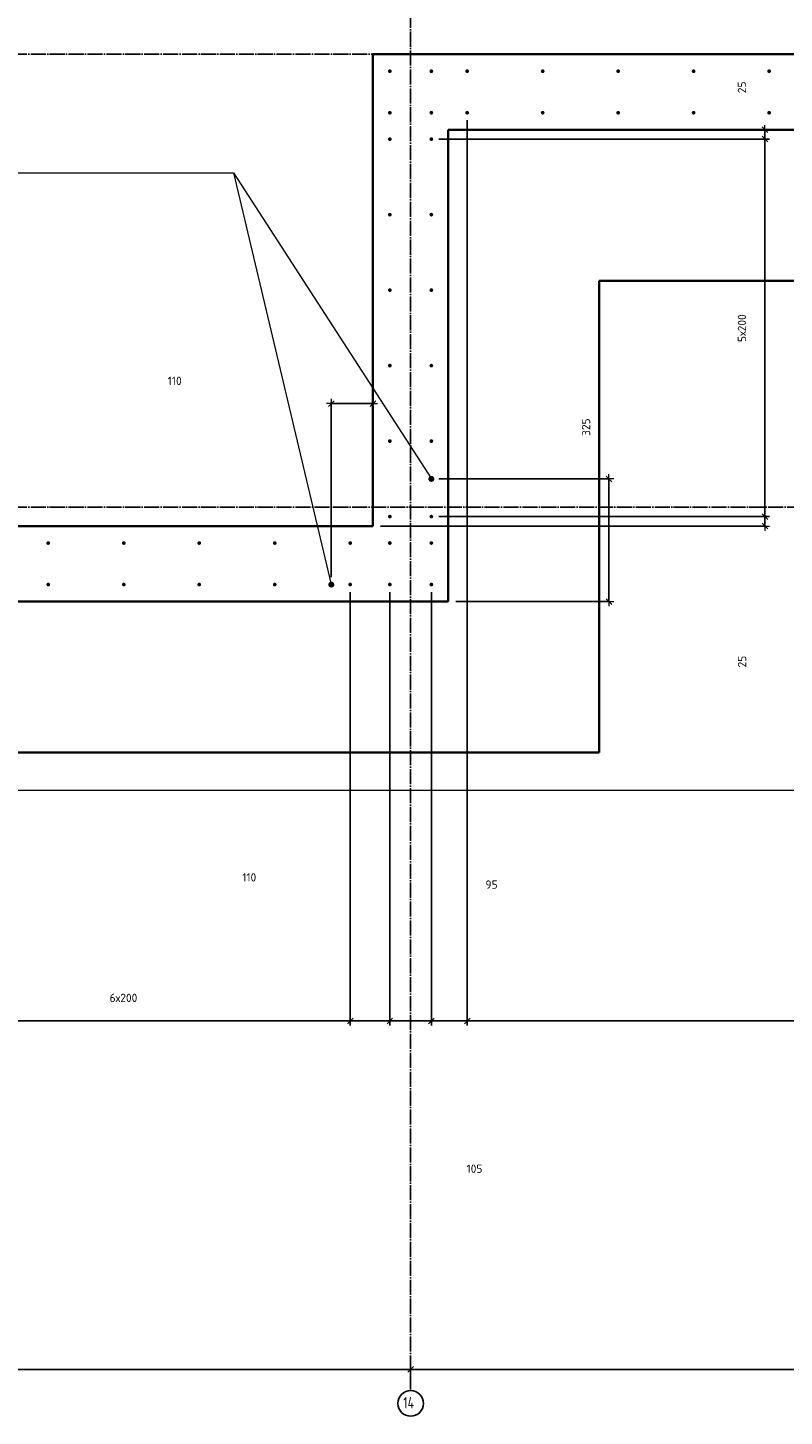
# Model space of a CAD drawing. Header units: millimetres. Extents: x 27309 to 183995, y -852 to 48500.
# Tile 15 of 93: x 142026 to 144030, y 27592 to 31270. Entities that reach past the tile are written whole.
import ezdxf

# ---------------------------------------------------------------- set-up
doc = ezdxf.new("R2010")
doc.units = ezdxf.units.MM
doc.header["$PDMODE"] = 65
doc.linetypes.add('______11', pattern=[50, 40, -5, 0, -5])
doc.linetypes.add('______5', pattern=[110, 80, -10, 10, -10])
for name, color, linetype, lineweight in [('Standard', 7, 'Continuous', 25), ('Арм.стержн. Выпуски', 180, 'Continuous', 35), ('Размерная линия_ общее', 7, 'Continuous', 13)]:
    doc.layers.add(name, color=color, linetype=linetype, lineweight=lineweight)
doc.layers.add('Осевая линия_ общее', color=7, linetype='______5', lineweight=13, true_color=0xa0a0a0)
doc.styles.add('ISOCPEUR', font='ISOCPEUR')
doc.dimstyles.new('DIMSTYLE_3', dxfattribs={"dimtxt": 22, "dimasz": 25, "dimexe": 0, "dimexo": 0, "dimgap": 11, "dimtad": 2, "dimdec": 0, "dimrnd": 5, "dimzin": 12, "dimdsep": 46, "dimtxsty": 'ISOCPEUR', "dimblk1": 'ALL_ML_STRICH', "dimblk2": 'ALL_ML_STRICH', "dimsah": 1, "dimcen": 0, "dimclrd": 7, "dimclre": 256, "dimclrt": 7, "dimadec": 0, "dimazin": 0, "dimtfac": 1, "dimtdec": 0, "dimtix": 1, "dimtmove": 2, "dimatfit": 3, "dimfxl": 0, "dimtzin": 0, "dimlwd": 0, "dimlwe": -3, "dimarcsym": 0})
doc.dimstyles.new('DIMSTYLE_5', dxfattribs={"dimtxt": 22, "dimasz": 25, "dimexe": 0, "dimexo": 0, "dimgap": 11, "dimtad": 2, "dimdec": 0, "dimrnd": 5, "dimzin": 12, "dimdsep": 46, "dimtxsty": 'ISOCPEUR', "dimblk1": 'ALL_ML_STRICH', "dimblk2": 'ALL_ML_STRICH', "dimsah": 1, "dimcen": 0, "dimclrd": 7, "dimclre": 256, "dimclrt": 7, "dimadec": 0, "dimazin": 0, "dimtfac": 1, "dimtdec": 0, "dimtix": 1, "dimtmove": 2, "dimatfit": 3, "dimfxl": 0, "dimtvp": 1.2, "dimtzin": 0, "dimlwd": 0, "dimlwe": -3, "dimarcsym": 0})
doc.dimstyles.new('DIMSTYLE_7', dxfattribs={"dimtxt": 22, "dimasz": 25, "dimexe": 0, "dimexo": 0, "dimgap": 11, "dimtad": 0, "dimdec": 0, "dimrnd": 5, "dimzin": 12, "dimdsep": 46, "dimtxsty": 'ISOCPEUR', "dimblk1": 'ALL_ML_STRICH', "dimblk2": 'ALL_ML_STRICH', "dimsah": 1, "dimcen": 0, "dimclrd": 7, "dimclre": 256, "dimclrt": 7, "dimadec": 0, "dimazin": 0, "dimtfac": 1, "dimtdec": 0, "dimtix": 1, "dimtmove": 2, "dimatfit": 3, "dimfxl": 0, "dimtzin": 0, "dimlwd": 0, "dimlwe": -3, "dimarcsym": 0})

# ---------------------------------------------------------------- blocks, each defined once
blk = doc.blocks.new('ALL_ML_STRICH')
at = {"color": 0, "linetype": 'ByBlock', "lineweight": -2}
for p, q in [((-1, 0), (0.5, 0)), ((-0.3, -0.3), (0.3, 0.3)), ((0, -0.5), (0, 0.5))]:
    blk.add_line(p, q, dxfattribs=at)
blk = doc.blocks.new('*D31')
at = {"layer": 'DEFPOINTS', "color": 7, "linetype": 'Continuous', "lineweight": 13, "transparency": 33554687}
for p in [(139740, 27715.7), (139740, 27662.1), (143040, 27662.1)]:
    blk.add_point(p, dxfattribs=at)
at = {"layer": 'Размерная линия_ общее', "color": 253, "linetype": 'Continuous', "lineweight": -2, "true_color": 0xa0a0a0, "transparency": 33554687}
for p, q in [((139740, 27682.1), (139740, 27715.7)), ((143040, 27682.1), (143040, 27715.7))]:
    blk.add_line(p, q, dxfattribs=at)
at = {"layer": 'Размерная линия_ общее', "color": 7, "linetype": 'Continuous', "lineweight": -2, "transparency": 33554687}
blk.add_line((139740, 27715.7), (143040, 27715.7), dxfattribs=at)
at = {"layer": 'Размерная линия_ общее', "color": 7, "linetype": 'Continuous', "lineweight": 13, "transparency": 33554687, "xscale": 25, "yscale": 25, "zscale": 25, "rotation": 180}
blk.add_blockref('ALL_ML_STRICH', (139740, 27715.7), dxfattribs=at)
at = {"layer": 'Размерная линия_ общее', "color": 7, "linetype": 'Continuous', "lineweight": 13, "transparency": 33554687, "xscale": 25, "yscale": 25, "zscale": 25}
blk.add_blockref('ALL_ML_STRICH', (143040, 27715.7), dxfattribs=at)
at = {"layer": 'Размерная линия_ общее', "color": 7, "linetype": 'Continuous', "lineweight": 13, "transparency": 33554687, "insert": (141391.1, 27776.7), "char_height": 22, "width": 88, "attachment_point": 5, "style": 'ISOCPEUR'}
blk.add_mtext('\\A1;{3300}', dxfattribs=at)
blk = doc.blocks.new('*D32')
at = {"layer": 'DEFPOINTS', "color": 7, "linetype": 'Continuous', "lineweight": 13, "transparency": 33554687}
for p in [(143040, 27715.7), (143040, 27662.1), (146340, 27662.1)]:
    blk.add_point(p, dxfattribs=at)
at = {"layer": 'Размерная линия_ общее', "color": 253, "linetype": 'Continuous', "lineweight": -2, "true_color": 0xa0a0a0, "transparency": 33554687}
for p, q in [((143040, 27682.1), (143040, 27715.7)), ((146340, 27682.1), (146340, 27715.7))]:
    blk.add_line(p, q, dxfattribs=at)
at = {"layer": 'Размерная линия_ общее', "color": 7, "linetype": 'Continuous', "lineweight": -2, "transparency": 33554687}
blk.add_line((143040, 27715.7), (146340, 27715.7), dxfattribs=at)
at = {"layer": 'Размерная линия_ общее', "color": 7, "linetype": 'Continuous', "lineweight": 13, "transparency": 33554687, "xscale": 25, "yscale": 25, "zscale": 25, "rotation": 180}
blk.add_blockref('ALL_ML_STRICH', (143040, 27715.7), dxfattribs=at)
at = {"layer": 'Размерная линия_ общее', "color": 7, "linetype": 'Continuous', "lineweight": 13, "transparency": 33554687, "xscale": 25, "yscale": 25, "zscale": 25}
blk.add_blockref('ALL_ML_STRICH', (146340, 27715.7), dxfattribs=at)
at = {"layer": 'Размерная линия_ общее', "color": 7, "linetype": 'Continuous', "lineweight": 13, "transparency": 33554687, "insert": (144691.1, 27776.7), "char_height": 22, "width": 88, "attachment_point": 5, "style": 'ISOCPEUR'}
blk.add_mtext('\\A1;{3300}', dxfattribs=at)
blk = doc.blocks.new('*D87')
at = {"layer": 'DEFPOINTS', "color": 7, "linetype": 'Continuous', "lineweight": 13, "transparency": 33554687}
for p in [(142830, 30274.4), (142940, 30155.8), (142830, 29795)]:
    blk.add_point(p, dxfattribs=at)
at = {"layer": 'Размерная линия_ общее', "color": 253, "linetype": 'Continuous', "lineweight": -2, "true_color": 0xa0a0a0, "transparency": 33554687}
for p, q in [((142830, 29815), (142830, 30274.4)), ((142940, 30175.8), (142940, 30274.4))]:
    blk.add_line(p, q, dxfattribs=at)
at = {"layer": 'Размерная линия_ общее', "color": 7, "linetype": 'Continuous', "lineweight": -2, "transparency": 33554687}
blk.add_line((142830, 30274.4), (142940, 30274.4), dxfattribs=at)
at = {"layer": 'Размерная линия_ общее', "color": 7, "linetype": 'Continuous', "lineweight": 13, "transparency": 33554687, "xscale": 25, "yscale": 25, "zscale": 25, "rotation": 180}
blk.add_blockref('ALL_ML_STRICH', (142830, 30274.4), dxfattribs=at)
at = {"layer": 'Размерная линия_ общее', "color": 7, "linetype": 'Continuous', "lineweight": 13, "transparency": 33554687, "xscale": 25, "yscale": 25, "zscale": 25}
blk.add_blockref('ALL_ML_STRICH', (142940, 30274.4), dxfattribs=at)
at = {"layer": 'Размерная линия_ общее', "color": 7, "linetype": 'Continuous', "lineweight": 13, "transparency": 33554687, "insert": (142415, 30334.7), "char_height": 22, "width": 66, "attachment_point": 5, "style": 'ISOCPEUR'}
blk.add_mtext('\\A1;{110}', dxfattribs=at)
blk = doc.blocks.new('*D88')
at = {"layer": 'DEFPOINTS', "color": 7, "linetype": 'Continuous', "lineweight": 13, "transparency": 33554687}
for p in [(142940, 29950), (143095, 29975), (143978.9, 29950)]:
    blk.add_point(p, dxfattribs=at)
at = {"layer": 'Размерная линия_ общее', "color": 253, "linetype": 'Continuous', "lineweight": -2, "true_color": 0xa0a0a0, "transparency": 33554687}
for p, q in [((142960, 29950), (143978.9, 29950)), ((143115, 29975), (143978.9, 29975))]:
    blk.add_line(p, q, dxfattribs=at)
at = {"layer": 'Размерная линия_ общее', "color": 7, "linetype": 'Continuous', "lineweight": -2, "transparency": 33554687}
blk.add_line((143978.9, 29950), (143978.9, 29975), dxfattribs=at)
at = {"layer": 'Размерная линия_ общее', "color": 7, "linetype": 'Continuous', "lineweight": 13, "transparency": 33554687, "xscale": 25, "yscale": 25, "zscale": 25}
for p, rotation in [((143978.9, 29975), 90), ((143978.9, 29950), 270)]:
    blk.add_blockref('ALL_ML_STRICH', p, dxfattribs=dict(at, rotation=rotation))
at = {"layer": 'Размерная линия_ общее', "color": 7, "linetype": 'Continuous', "lineweight": 13, "transparency": 33554687, "insert": (143918.3, 29590.9), "char_height": 22, "width": 44, "attachment_point": 5, "rotation": 90, "style": 'ISOCPEUR'}
blk.add_mtext('\\A1;{25}', dxfattribs=at)
blk = doc.blocks.new('*D89')
at = {"layer": 'DEFPOINTS', "color": 7, "linetype": 'Continuous', "lineweight": 13, "transparency": 33554687}
for p in [(143095, 30975), (143095, 29975), (143978.9, 29975)]:
    blk.add_point(p, dxfattribs=at)
at = {"layer": 'Размерная линия_ общее', "color": 253, "linetype": 'Continuous', "lineweight": -2, "true_color": 0xa0a0a0, "transparency": 33554687}
for p, q in [((143115, 30975), (143978.9, 30975)), ((143115, 29975), (143978.9, 29975))]:
    blk.add_line(p, q, dxfattribs=at)
at = {"layer": 'Размерная линия_ общее', "color": 7, "linetype": 'Continuous', "lineweight": -2, "transparency": 33554687}
blk.add_line((143978.9, 29975), (143978.9, 30975), dxfattribs=at)
at = {"layer": 'Размерная линия_ общее', "color": 7, "linetype": 'Continuous', "lineweight": 13, "transparency": 33554687, "xscale": 25, "yscale": 25, "zscale": 25}
for p, rotation in [((143978.9, 30975), 90), ((143978.9, 29975), 270)]:
    blk.add_blockref('ALL_ML_STRICH', p, dxfattribs=dict(at, rotation=rotation))
at = {"layer": 'Размерная линия_ общее', "color": 7, "linetype": 'Continuous', "lineweight": 13, "transparency": 33554687, "insert": (143906.9, 30437.6), "char_height": 22, "width": 1.1, "attachment_point": 1, "rotation": 90, "line_spacing_factor": 0.60241, "style": 'ISOCPEUR'}
blk.add_mtext('5х200', dxfattribs=at)
blk = doc.blocks.new('*D90')
at = {"layer": 'DEFPOINTS', "color": 7, "linetype": 'Continuous', "lineweight": 13, "transparency": 33554687}
for p in [(143095, 30975), (143585.3, 31000), (143978.9, 30975)]:
    blk.add_point(p, dxfattribs=at)
at = {"layer": 'Размерная линия_ общее', "color": 253, "linetype": 'Continuous', "lineweight": -2, "true_color": 0xa0a0a0, "transparency": 33554687}
for p, q in [((143115, 30975), (143978.9, 30975)), ((143978.9, 31000), (143978.9, 31000))]:
    blk.add_line(p, q, dxfattribs=at)
at = {"layer": 'Размерная линия_ общее', "color": 7, "linetype": 'Continuous', "lineweight": -2, "transparency": 33554687}
blk.add_line((143978.9, 30975), (143978.9, 31000), dxfattribs=at)
at = {"layer": 'Размерная линия_ общее', "color": 7, "linetype": 'Continuous', "lineweight": 13, "transparency": 33554687, "xscale": 25, "yscale": 25, "zscale": 25}
for p, rotation in [((143978.9, 31000), 90), ((143978.9, 30975), 270)]:
    blk.add_blockref('ALL_ML_STRICH', p, dxfattribs=dict(at, rotation=rotation))
at = {"layer": 'Размерная линия_ общее', "color": 7, "linetype": 'Continuous', "lineweight": 13, "transparency": 33554687, "insert": (143917.8, 31112.2), "char_height": 22, "width": 44, "attachment_point": 5, "rotation": 90, "style": 'ISOCPEUR'}
blk.add_mtext('\\A1;{25}', dxfattribs=at)
blk = doc.blocks.new('*D91')
at = {"layer": 'DEFPOINTS', "color": 7, "linetype": 'Continuous', "lineweight": 13, "transparency": 33554687}
for p in [(143095, 30075), (143140, 29750), (143565.7, 29750)]:
    blk.add_point(p, dxfattribs=at)
at = {"layer": 'Размерная линия_ общее', "color": 253, "linetype": 'Continuous', "lineweight": -2, "true_color": 0xa0a0a0, "transparency": 33554687}
for p, q in [((143115, 30075), (143565.7, 30075)), ((143160, 29750), (143565.7, 29750))]:
    blk.add_line(p, q, dxfattribs=at)
at = {"layer": 'Размерная линия_ общее', "color": 7, "linetype": 'Continuous', "lineweight": -2, "transparency": 33554687}
blk.add_line((143565.7, 29750), (143565.7, 30075), dxfattribs=at)
at = {"layer": 'Размерная линия_ общее', "color": 7, "linetype": 'Continuous', "lineweight": 13, "transparency": 33554687, "xscale": 25, "yscale": 25, "zscale": 25}
for p, rotation in [((143565.7, 30075), 90), ((143565.7, 29750), 270)]:
    blk.add_blockref('ALL_ML_STRICH', p, dxfattribs=dict(at, rotation=rotation))
at = {"layer": 'Размерная линия_ общее', "color": 7, "linetype": 'Continuous', "lineweight": 13, "transparency": 33554687, "insert": (143505, 30212.1), "char_height": 22, "width": 66, "attachment_point": 5, "rotation": 90, "style": 'ISOCPEUR'}
blk.add_mtext('\\A1;{325}', dxfattribs=at)
blk = doc.blocks.new('*D579')
at = {"layer": 'DEFPOINTS', "color": 7, "linetype": 'Continuous', "lineweight": 13, "transparency": 33554687}
for p in [(143190, 31045), (143095, 28859), (143095, 28639)]:
    blk.add_point(p, dxfattribs=at)
at = {"layer": 'Размерная линия_ общее', "color": 253, "linetype": 'Continuous', "lineweight": -2, "true_color": 0xa0a0a0, "transparency": 33554687}
for p, q in [((143190, 31025), (143190, 28639)), ((143095, 28639), (143095, 28639))]:
    blk.add_line(p, q, dxfattribs=at)
at = {"layer": 'Размерная линия_ общее', "color": 7, "linetype": 'Continuous', "lineweight": -2, "transparency": 33554687}
blk.add_line((143095, 28639), (143190, 28639), dxfattribs=at)
at = {"layer": 'Размерная линия_ общее', "color": 7, "linetype": 'Continuous', "lineweight": 13, "transparency": 33554687, "xscale": 25, "yscale": 25, "zscale": 25, "rotation": 180}
blk.add_blockref('ALL_ML_STRICH', (143095, 28639), dxfattribs=at)
at = {"layer": 'Размерная линия_ общее', "color": 7, "linetype": 'Continuous', "lineweight": 13, "transparency": 33554687, "xscale": 25, "yscale": 25, "zscale": 25}
blk.add_blockref('ALL_ML_STRICH', (143190, 28639), dxfattribs=at)
at = {"layer": 'Размерная линия_ общее', "color": 7, "linetype": 'Continuous', "lineweight": 13, "transparency": 33554687, "insert": (143254.5, 29000.2), "char_height": 22, "width": 44, "attachment_point": 5, "style": 'ISOCPEUR'}
blk.add_mtext('\\A1;{95}', dxfattribs=at)
blk = doc.blocks.new('*D580')
at = {"layer": 'DEFPOINTS', "color": 7, "linetype": 'Continuous', "lineweight": 13, "transparency": 33554687}
for p in [(143190, 31045), (146190, 31045), (143190, 28639)]:
    blk.add_point(p, dxfattribs=at)
at = {"layer": 'Размерная линия_ общее', "color": 253, "linetype": 'Continuous', "lineweight": -2, "true_color": 0xa0a0a0, "transparency": 33554687}
for p, q in [((143190, 31025), (143190, 28639)), ((146190, 31025), (146190, 28639))]:
    blk.add_line(p, q, dxfattribs=at)
at = {"layer": 'Размерная линия_ общее', "color": 7, "linetype": 'Continuous', "lineweight": -2, "transparency": 33554687}
blk.add_line((143190, 28639), (146190, 28639), dxfattribs=at)
at = {"layer": 'Размерная линия_ общее', "color": 7, "linetype": 'Continuous', "lineweight": 13, "transparency": 33554687, "xscale": 25, "yscale": 25, "zscale": 25, "rotation": 180}
blk.add_blockref('ALL_ML_STRICH', (143190, 28639), dxfattribs=at)
at = {"layer": 'Размерная линия_ общее', "color": 7, "linetype": 'Continuous', "lineweight": 13, "transparency": 33554687, "xscale": 25, "yscale": 25, "zscale": 25}
blk.add_blockref('ALL_ML_STRICH', (146190, 28639), dxfattribs=at)
at = {"layer": 'Размерная линия_ общее', "color": 7, "linetype": 'Continuous', "lineweight": 13, "transparency": 33554687, "insert": (144608.6, 28711), "char_height": 22, "width": 1.1, "attachment_point": 1, "line_spacing_factor": 0.60241, "style": 'ISOCPEUR'}
blk.add_mtext('15х200=3000', dxfattribs=at)
blk = doc.blocks.new('*D636')
at = {"layer": 'DEFPOINTS', "color": 7, "linetype": 'Continuous', "lineweight": 13, "transparency": 33554687}
for p in [(141680, 29795), (142880, 29795), (141680, 28639)]:
    blk.add_point(p, dxfattribs=at)
at = {"layer": 'Размерная линия_ общее', "color": 253, "linetype": 'Continuous', "lineweight": -2, "true_color": 0xa0a0a0, "transparency": 33554687}
for p, q in [((141680, 29775), (141680, 28639)), ((142880, 29775), (142880, 28639))]:
    blk.add_line(p, q, dxfattribs=at)
at = {"layer": 'Размерная линия_ общее', "color": 7, "linetype": 'Continuous', "lineweight": -2, "transparency": 33554687}
blk.add_line((141680, 28639), (142880, 28639), dxfattribs=at)
at = {"layer": 'Размерная линия_ общее', "color": 7, "linetype": 'Continuous', "lineweight": 13, "transparency": 33554687, "xscale": 25, "yscale": 25, "zscale": 25, "rotation": 180}
blk.add_blockref('ALL_ML_STRICH', (141680, 28639), dxfattribs=at)
at = {"layer": 'Размерная линия_ общее', "color": 7, "linetype": 'Continuous', "lineweight": 13, "transparency": 33554687, "xscale": 25, "yscale": 25, "zscale": 25}
blk.add_blockref('ALL_ML_STRICH', (142880, 28639), dxfattribs=at)
at = {"layer": 'Размерная линия_ общее', "color": 7, "linetype": 'Continuous', "lineweight": 13, "transparency": 33554687, "insert": (142242.6, 28711), "char_height": 22, "width": 1.1, "attachment_point": 1, "line_spacing_factor": 0.60241, "style": 'ISOCPEUR'}
blk.add_mtext('6х200', dxfattribs=at)
blk = doc.blocks.new('*D637')
at = {"layer": 'DEFPOINTS', "color": 7, "linetype": 'Continuous', "lineweight": 13, "transparency": 33554687}
for p in [(142880, 29795), (142985, 29795), (142880, 28639)]:
    blk.add_point(p, dxfattribs=at)
at = {"layer": 'Размерная линия_ общее', "color": 253, "linetype": 'Continuous', "lineweight": -2, "true_color": 0xa0a0a0, "transparency": 33554687}
for p, q in [((142880, 29775), (142880, 28639)), ((142985, 29775), (142985, 28639))]:
    blk.add_line(p, q, dxfattribs=at)
at = {"layer": 'Размерная линия_ общее', "color": 7, "linetype": 'Continuous', "lineweight": -2, "transparency": 33554687}
blk.add_line((142880, 28639), (142985, 28639), dxfattribs=at)
at = {"layer": 'Размерная линия_ общее', "color": 7, "linetype": 'Continuous', "lineweight": 13, "transparency": 33554687, "xscale": 25, "yscale": 25, "zscale": 25, "rotation": 180}
blk.add_blockref('ALL_ML_STRICH', (142880, 28639), dxfattribs=at)
at = {"layer": 'Размерная линия_ общее', "color": 7, "linetype": 'Continuous', "lineweight": 13, "transparency": 33554687, "xscale": 25, "yscale": 25, "zscale": 25}
blk.add_blockref('ALL_ML_STRICH', (142985, 28639), dxfattribs=at)
at = {"layer": 'Размерная линия_ общее', "color": 7, "linetype": 'Continuous', "lineweight": 13, "transparency": 33554687, "insert": (143209.3, 28247.4), "char_height": 22, "width": 66, "attachment_point": 5, "style": 'ISOCPEUR'}
blk.add_mtext('\\A1;{105}', dxfattribs=at)
blk = doc.blocks.new('*D638')
at = {"layer": 'DEFPOINTS', "color": 7, "linetype": 'Continuous', "lineweight": 13, "transparency": 33554687}
for p in [(142985, 29795), (143095, 29795), (142985, 28639)]:
    blk.add_point(p, dxfattribs=at)
at = {"layer": 'Размерная линия_ общее', "color": 253, "linetype": 'Continuous', "lineweight": -2, "true_color": 0xa0a0a0, "transparency": 33554687}
for p, q in [((142985, 29775), (142985, 28639)), ((143095, 29775), (143095, 28639))]:
    blk.add_line(p, q, dxfattribs=at)
at = {"layer": 'Размерная линия_ общее', "color": 7, "linetype": 'Continuous', "lineweight": -2, "transparency": 33554687}
blk.add_line((142985, 28639), (143095, 28639), dxfattribs=at)
at = {"layer": 'Размерная линия_ общее', "color": 7, "linetype": 'Continuous', "lineweight": 13, "transparency": 33554687, "xscale": 25, "yscale": 25, "zscale": 25, "rotation": 180}
blk.add_blockref('ALL_ML_STRICH', (142985, 28639), dxfattribs=at)
at = {"layer": 'Размерная линия_ общее', "color": 7, "linetype": 'Continuous', "lineweight": 13, "transparency": 33554687, "xscale": 25, "yscale": 25, "zscale": 25}
blk.add_blockref('ALL_ML_STRICH', (143095, 28639), dxfattribs=at)
at = {"layer": 'Размерная линия_ общее', "color": 7, "linetype": 'Continuous', "lineweight": 13, "transparency": 33554687, "insert": (142612.5, 29019.2), "char_height": 22, "width": 66, "attachment_point": 5, "style": 'ISOCPEUR'}
blk.add_mtext('\\A1;{110}', dxfattribs=at)

msp = doc.modelspace()

# ---------------------------------------------------------------- hatches: boundary and pattern name
at = {"layer": 'Арм.стержн. Выпуски', "linetype": 'Continuous', "lineweight": 35, "transparency": 33554687}
for color, points in [(4, [(142990, 31155), (142989.6, 31156.9), (142988.5, 31158.5), (142986.9, 31159.6), (142985, 31160), (142983.1, 31159.6), (142981.5, 31158.5), (142980.4, 31156.9), (142980, 31155), (142980.4, 31153.1), (142981.5, 31151.5), (142983.1, 31150.4), (142985, 31150), (142986.9, 31150.4), (142988.5, 31151.5), (142989.6, 31153.1)]), (4, [(143100, 31155), (143099.6, 31156.9), (143098.5, 31158.5), (143096.9, 31159.6), (143095, 31160), (143093.1, 31159.6), (143091.5, 31158.5), (143090.4, 31156.9), (143090, 31155), (143090.4, 31153.1), (143091.5, 31151.5), (143093.1, 31150.4), (143095, 31150), (143096.9, 31150.4), (143098.5, 31151.5), (143099.6, 31153.1)]), (4, [(143195, 31155), (143194.6, 31156.9), (143193.5, 31158.5), (143191.9, 31159.6), (143190, 31160), (143188.1, 31159.6), (143186.5, 31158.5), (143185.4, 31156.9), (143185, 31155), (143185.4, 31153.1), (143186.5, 31151.5), (143188.1, 31150.4), (143190, 31150), (143191.9, 31150.4), (143193.5, 31151.5), (143194.6, 31153.1)]), (4, [(143395, 31155), (143394.6, 31156.9), (143393.5, 31158.5), (143391.9, 31159.6), (143390, 31160), (143388.1, 31159.6), (143386.5, 31158.5), (143385.4, 31156.9), (143385, 31155), (143385.4, 31153.1), (143386.5, 31151.5), (143388.1, 31150.4), (143390, 31150), (143391.9, 31150.4), (143393.5, 31151.5), (143394.6, 31153.1)]), (4, [(143595, 31155), (143594.6, 31156.9), (143593.5, 31158.5), (143591.9, 31159.6), (143590, 31160), (143588.1, 31159.6), (143586.5, 31158.5), (143585.4, 31156.9), (143585, 31155), (143585.4, 31153.1), (143586.5, 31151.5), (143588.1, 31150.4), (143590, 31150), (143591.9, 31150.4), (143593.5, 31151.5), (143594.6, 31153.1)]), (4, [(143795, 31155), (143794.6, 31156.9), (143793.5, 31158.5), (143791.9, 31159.6), (143790, 31160), (143788.1, 31159.6), (143786.5, 31158.5), (143785.4, 31156.9), (143785, 31155), (143785.4, 31153.1), (143786.5, 31151.5), (143788.1, 31150.4), (143790, 31150), (143791.9, 31150.4), (143793.5, 31151.5), (143794.6, 31153.1)]), (4, [(143995, 31155), (143994.6, 31156.9), (143993.5, 31158.5), (143991.9, 31159.6), (143990, 31160), (143988.1, 31159.6), (143986.5, 31158.5), (143985.4, 31156.9), (143985, 31155), (143985.4, 31153.1), (143986.5, 31151.5), (143988.1, 31150.4), (143990, 31150), (143991.9, 31150.4), (143993.5, 31151.5), (143994.6, 31153.1)]), (4, [(142990, 31045), (142989.6, 31046.9), (142988.5, 31048.5), (142986.9, 31049.6), (142985, 31050), (142983.1, 31049.6), (142981.5, 31048.5), (142980.4, 31046.9), (142980, 31045), (142980.4, 31043.1), (142981.5, 31041.5), (142983.1, 31040.4), (142985, 31040), (142986.9, 31040.4), (142988.5, 31041.5), (142989.6, 31043.1)]), (4, [(143100, 31045), (143099.6, 31046.9), (143098.5, 31048.5), (143096.9, 31049.6), (143095, 31050), (143093.1, 31049.6), (143091.5, 31048.5), (143090.4, 31046.9), (143090, 31045), (143090.4, 31043.1), (143091.5, 31041.5), (143093.1, 31040.4), (143095, 31040), (143096.9, 31040.4), (143098.5, 31041.5), (143099.6, 31043.1)]), (4, [(143195, 31045), (143194.6, 31046.9), (143193.5, 31048.5), (143191.9, 31049.6), (143190, 31050), (143188.1, 31049.6), (143186.5, 31048.5), (143185.4, 31046.9), (143185, 31045), (143185.4, 31043.1), (143186.5, 31041.5), (143188.1, 31040.4), (143190, 31040), (143191.9, 31040.4), (143193.5, 31041.5), (143194.6, 31043.1)]), (4, [(143395, 31045), (143394.6, 31046.9), (143393.5, 31048.5), (143391.9, 31049.6), (143390, 31050), (143388.1, 31049.6), (143386.5, 31048.5), (143385.4, 31046.9), (143385, 31045), (143385.4, 31043.1), (143386.5, 31041.5), (143388.1, 31040.4), (143390, 31040), (143391.9, 31040.4), (143393.5, 31041.5), (143394.6, 31043.1)]), (4, [(143595, 31045), (143594.6, 31046.9), (143593.5, 31048.5), (143591.9, 31049.6), (143590, 31050), (143588.1, 31049.6), (143586.5, 31048.5), (143585.4, 31046.9), (143585, 31045), (143585.4, 31043.1), (143586.5, 31041.5), (143588.1, 31040.4), (143590, 31040), (143591.9, 31040.4), (143593.5, 31041.5), (143594.6, 31043.1)]), (4, [(143795, 31045), (143794.6, 31046.9), (143793.5, 31048.5), (143791.9, 31049.6), (143790, 31050), (143788.1, 31049.6), (143786.5, 31048.5), (143785.4, 31046.9), (143785, 31045), (143785.4, 31043.1), (143786.5, 31041.5), (143788.1, 31040.4), (143790, 31040), (143791.9, 31040.4), (143793.5, 31041.5), (143794.6, 31043.1)]), (4, [(143995, 31045), (143994.6, 31046.9), (143993.5, 31048.5), (143991.9, 31049.6), (143990, 31050), (143988.1, 31049.6), (143986.5, 31048.5), (143985.4, 31046.9), (143985, 31045), (143985.4, 31043.1), (143986.5, 31041.5), (143988.1, 31040.4), (143990, 31040), (143991.9, 31040.4), (143993.5, 31041.5), (143994.6, 31043.1)]), (4, [(142990, 30975), (142989.6, 30976.9), (142988.5, 30978.5), (142986.9, 30979.6), (142985, 30980), (142983.1, 30979.6), (142981.5, 30978.5), (142980.4, 30976.9), (142980, 30975), (142980.4, 30973.1), (142981.5, 30971.5), (142983.1, 30970.4), (142985, 30970), (142986.9, 30970.4), (142988.5, 30971.5), (142989.6, 30973.1)]), (4, [(143100, 30975), (143099.6, 30976.9), (143098.5, 30978.5), (143096.9, 30979.6), (143095, 30980), (143093.1, 30979.6), (143091.5, 30978.5), (143090.4, 30976.9), (143090, 30975), (143090.4, 30973.1), (143091.5, 30971.5), (143093.1, 30970.4), (143095, 30970), (143096.9, 30970.4), (143098.5, 30971.5), (143099.6, 30973.1)]), (4, [(142990, 30775), (142989.6, 30776.9), (142988.5, 30778.5), (142986.9, 30779.6), (142985, 30780), (142983.1, 30779.6), (142981.5, 30778.5), (142980.4, 30776.9), (142980, 30775), (142980.4, 30773.1), (142981.5, 30771.5), (142983.1, 30770.4), (142985, 30770), (142986.9, 30770.4), (142988.5, 30771.5), (142989.6, 30773.1)]), (4, [(143100, 30775), (143099.6, 30776.9), (143098.5, 30778.5), (143096.9, 30779.6), (143095, 30780), (143093.1, 30779.6), (143091.5, 30778.5), (143090.4, 30776.9), (143090, 30775), (143090.4, 30773.1), (143091.5, 30771.5), (143093.1, 30770.4), (143095, 30770), (143096.9, 30770.4), (143098.5, 30771.5), (143099.6, 30773.1)]), (4, [(142990, 30575), (142989.6, 30576.9), (142988.5, 30578.5), (142986.9, 30579.6), (142985, 30580), (142983.1, 30579.6), (142981.5, 30578.5), (142980.4, 30576.9), (142980, 30575), (142980.4, 30573.1), (142981.5, 30571.5), (142983.1, 30570.4), (142985, 30570), (142986.9, 30570.4), (142988.5, 30571.5), (142989.6, 30573.1)]), (4, [(143100, 30575), (143099.6, 30576.9), (143098.5, 30578.5), (143096.9, 30579.6), (143095, 30580), (143093.1, 30579.6), (143091.5, 30578.5), (143090.4, 30576.9), (143090, 30575), (143090.4, 30573.1), (143091.5, 30571.5), (143093.1, 30570.4), (143095, 30570), (143096.9, 30570.4), (143098.5, 30571.5), (143099.6, 30573.1)]), (4, [(142990, 30375), (142989.6, 30376.9), (142988.5, 30378.5), (142986.9, 30379.6), (142985, 30380), (142983.1, 30379.6), (142981.5, 30378.5), (142980.4, 30376.9), (142980, 30375), (142980.4, 30373.1), (142981.5, 30371.5), (142983.1, 30370.4), (142985, 30370), (142986.9, 30370.4), (142988.5, 30371.5), (142989.6, 30373.1)]), (4, [(143100, 30375), (143099.6, 30376.9), (143098.5, 30378.5), (143096.9, 30379.6), (143095, 30380), (143093.1, 30379.6), (143091.5, 30378.5), (143090.4, 30376.9), (143090, 30375), (143090.4, 30373.1), (143091.5, 30371.5), (143093.1, 30370.4), (143095, 30370), (143096.9, 30370.4), (143098.5, 30371.5), (143099.6, 30373.1)]), (4, [(142990, 30175), (142989.6, 30176.9), (142988.5, 30178.5), (142986.9, 30179.6), (142985, 30180), (142983.1, 30179.6), (142981.5, 30178.5), (142980.4, 30176.9), (142980, 30175), (142980.4, 30173.1), (142981.5, 30171.5), (142983.1, 30170.4), (142985, 30170), (142986.9, 30170.4), (142988.5, 30171.5), (142989.6, 30173.1)]), (4, [(143100, 30175), (143099.6, 30176.9), (143098.5, 30178.5), (143096.9, 30179.6), (143095, 30180), (143093.1, 30179.6), (143091.5, 30178.5), (143090.4, 30176.9), (143090, 30175), (143090.4, 30173.1), (143091.5, 30171.5), (143093.1, 30170.4), (143095, 30170), (143096.9, 30170.4), (143098.5, 30171.5), (143099.6, 30173.1)]), (7, [(143103, 30075), (143102.4, 30078.1), (143100.7, 30080.7), (143098.1, 30082.4), (143095, 30083), (143091.9, 30082.4), (143089.3, 30080.7), (143087.6, 30078.1), (143087, 30075), (143087.6, 30071.9), (143089.3, 30069.3), (143091.9, 30067.6), (143095, 30067), (143098.1, 30067.6), (143100.7, 30069.3), (143102.4, 30071.9)]), (4, [(142990, 29975), (142989.6, 29976.9), (142988.5, 29978.5), (142986.9, 29979.6), (142985, 29980), (142983.1, 29979.6), (142981.5, 29978.5), (142980.4, 29976.9), (142980, 29975), (142980.4, 29973.1), (142981.5, 29971.5), (142983.1, 29970.4), (142985, 29970), (142986.9, 29970.4), (142988.5, 29971.5), (142989.6, 29973.1)]), (4, [(143100, 29975), (143099.6, 29976.9), (143098.5, 29978.5), (143096.9, 29979.6), (143095, 29980), (143093.1, 29979.6), (143091.5, 29978.5), (143090.4, 29976.9), (143090, 29975), (143090.4, 29973.1), (143091.5, 29971.5), (143093.1, 29970.4), (143095, 29970), (143096.9, 29970.4), (143098.5, 29971.5), (143099.6, 29973.1)]), (4, [(142085, 29905), (142084.6, 29906.9), (142083.5, 29908.5), (142081.9, 29909.6), (142080, 29910), (142078.1, 29909.6), (142076.5, 29908.5), (142075.4, 29906.9), (142075, 29905), (142075.4, 29903.1), (142076.5, 29901.5), (142078.1, 29900.4), (142080, 29900), (142081.9, 29900.4), (142083.5, 29901.5), (142084.6, 29903.1)]), (4, [(142285, 29905), (142284.6, 29906.9), (142283.5, 29908.5), (142281.9, 29909.6), (142280, 29910), (142278.1, 29909.6), (142276.5, 29908.5), (142275.4, 29906.9), (142275, 29905), (142275.4, 29903.1), (142276.5, 29901.5), (142278.1, 29900.4), (142280, 29900), (142281.9, 29900.4), (142283.5, 29901.5), (142284.6, 29903.1)]), (4, [(142485, 29905), (142484.6, 29906.9), (142483.5, 29908.5), (142481.9, 29909.6), (142480, 29910), (142478.1, 29909.6), (142476.5, 29908.5), (142475.4, 29906.9), (142475, 29905), (142475.4, 29903.1), (142476.5, 29901.5), (142478.1, 29900.4), (142480, 29900), (142481.9, 29900.4), (142483.5, 29901.5), (142484.6, 29903.1)]), (4, [(142685, 29905), (142684.6, 29906.9), (142683.5, 29908.5), (142681.9, 29909.6), (142680, 29910), (142678.1, 29909.6), (142676.5, 29908.5), (142675.4, 29906.9), (142675, 29905), (142675.4, 29903.1), (142676.5, 29901.5), (142678.1, 29900.4), (142680, 29900), (142681.9, 29900.4), (142683.5, 29901.5), (142684.6, 29903.1)]), (4, [(142885, 29905), (142884.6, 29906.9), (142883.5, 29908.5), (142881.9, 29909.6), (142880, 29910), (142878.1, 29909.6), (142876.5, 29908.5), (142875.4, 29906.9), (142875, 29905), (142875.4, 29903.1), (142876.5, 29901.5), (142878.1, 29900.4), (142880, 29900), (142881.9, 29900.4), (142883.5, 29901.5), (142884.6, 29903.1)]), (4, [(142990, 29905), (142989.6, 29906.9), (142988.5, 29908.5), (142986.9, 29909.6), (142985, 29910), (142983.1, 29909.6), (142981.5, 29908.5), (142980.4, 29906.9), (142980, 29905), (142980.4, 29903.1), (142981.5, 29901.5), (142983.1, 29900.4), (142985, 29900), (142986.9, 29900.4), (142988.5, 29901.5), (142989.6, 29903.1)]), (4, [(142990, 29905), (142989.6, 29906.9), (142988.5, 29908.5), (142986.9, 29909.6), (142985, 29910), (142983.1, 29909.6), (142981.5, 29908.5), (142980.4, 29906.9), (142980, 29905), (142980.4, 29903.1), (142981.5, 29901.5), (142983.1, 29900.4), (142985, 29900), (142986.9, 29900.4), (142988.5, 29901.5), (142989.6, 29903.1)]), (4, [(143100, 29905), (143099.6, 29906.9), (143098.5, 29908.5), (143096.9, 29909.6), (143095, 29910), (143093.1, 29909.6), (143091.5, 29908.5), (143090.4, 29906.9), (143090, 29905), (143090.4, 29903.1), (143091.5, 29901.5), (143093.1, 29900.4), (143095, 29900), (143096.9, 29900.4), (143098.5, 29901.5), (143099.6, 29903.1)]), (4, [(143100, 29905), (143099.6, 29906.9), (143098.5, 29908.5), (143096.9, 29909.6), (143095, 29910), (143093.1, 29909.6), (143091.5, 29908.5), (143090.4, 29906.9), (143090, 29905), (143090.4, 29903.1), (143091.5, 29901.5), (143093.1, 29900.4), (143095, 29900), (143096.9, 29900.4), (143098.5, 29901.5), (143099.6, 29903.1)]), (4, [(142085, 29795), (142084.6, 29796.9), (142083.5, 29798.5), (142081.9, 29799.6), (142080, 29800), (142078.1, 29799.6), (142076.5, 29798.5), (142075.4, 29796.9), (142075, 29795), (142075.4, 29793.1), (142076.5, 29791.5), (142078.1, 29790.4), (142080, 29790), (142081.9, 29790.4), (142083.5, 29791.5), (142084.6, 29793.1)]), (4, [(142285, 29795), (142284.6, 29796.9), (142283.5, 29798.5), (142281.9, 29799.6), (142280, 29800), (142278.1, 29799.6), (142276.5, 29798.5), (142275.4, 29796.9), (142275, 29795), (142275.4, 29793.1), (142276.5, 29791.5), (142278.1, 29790.4), (142280, 29790), (142281.9, 29790.4), (142283.5, 29791.5), (142284.6, 29793.1)]), (4, [(142485, 29795), (142484.6, 29796.9), (142483.5, 29798.5), (142481.9, 29799.6), (142480, 29800), (142478.1, 29799.6), (142476.5, 29798.5), (142475.4, 29796.9), (142475, 29795), (142475.4, 29793.1), (142476.5, 29791.5), (142478.1, 29790.4), (142480, 29790), (142481.9, 29790.4), (142483.5, 29791.5), (142484.6, 29793.1)]), (4, [(142685, 29795), (142684.6, 29796.9), (142683.5, 29798.5), (142681.9, 29799.6), (142680, 29800), (142678.1, 29799.6), (142676.5, 29798.5), (142675.4, 29796.9), (142675, 29795), (142675.4, 29793.1), (142676.5, 29791.5), (142678.1, 29790.4), (142680, 29790), (142681.9, 29790.4), (142683.5, 29791.5), (142684.6, 29793.1)]), (7, [(142838, 29795), (142837.4, 29798.1), (142835.7, 29800.7), (142833.1, 29802.4), (142830, 29803), (142826.9, 29802.4), (142824.3, 29800.7), (142822.6, 29798.1), (142822, 29795), (142822.6, 29791.9), (142824.3, 29789.3), (142826.9, 29787.6), (142830, 29787), (142833.1, 29787.6), (142835.7, 29789.3), (142837.4, 29791.9)]), (4, [(142885, 29795), (142884.6, 29796.9), (142883.5, 29798.5), (142881.9, 29799.6), (142880, 29800), (142878.1, 29799.6), (142876.5, 29798.5), (142875.4, 29796.9), (142875, 29795), (142875.4, 29793.1), (142876.5, 29791.5), (142878.1, 29790.4), (142880, 29790), (142881.9, 29790.4), (142883.5, 29791.5), (142884.6, 29793.1)]), (4, [(142990, 29795), (142989.6, 29796.9), (142988.5, 29798.5), (142986.9, 29799.6), (142985, 29800), (142983.1, 29799.6), (142981.5, 29798.5), (142980.4, 29796.9), (142980, 29795), (142980.4, 29793.1), (142981.5, 29791.5), (142983.1, 29790.4), (142985, 29790), (142986.9, 29790.4), (142988.5, 29791.5), (142989.6, 29793.1)]), (4, [(142990, 29795), (142989.6, 29796.9), (142988.5, 29798.5), (142986.9, 29799.6), (142985, 29800), (142983.1, 29799.6), (142981.5, 29798.5), (142980.4, 29796.9), (142980, 29795), (142980.4, 29793.1), (142981.5, 29791.5), (142983.1, 29790.4), (142985, 29790), (142986.9, 29790.4), (142988.5, 29791.5), (142989.6, 29793.1)]), (4, [(143100, 29795), (143099.6, 29796.9), (143098.5, 29798.5), (143096.9, 29799.6), (143095, 29800), (143093.1, 29799.6), (143091.5, 29798.5), (143090.4, 29796.9), (143090, 29795), (143090.4, 29793.1), (143091.5, 29791.5), (143093.1, 29790.4), (143095, 29790), (143096.9, 29790.4), (143098.5, 29791.5), (143099.6, 29793.1)]), (4, [(143100, 29795), (143099.6, 29796.9), (143098.5, 29798.5), (143096.9, 29799.6), (143095, 29800), (143093.1, 29799.6), (143091.5, 29798.5), (143090.4, 29796.9), (143090, 29795), (143090.4, 29793.1), (143091.5, 29791.5), (143093.1, 29790.4), (143095, 29790), (143096.9, 29790.4), (143098.5, 29791.5), (143099.6, 29793.1)])]:
    msp.add_hatch(color=color, dxfattribs=at).paths.add_polyline_path(points)

# ---------------------------------------------------------------- linework, layer by layer
at = {"color": 7, "linetype": 'Continuous', "lineweight": 35, "transparency": 33554687}
for p, q in [((142940, 29950), (142940, 31200)), ((142940, 31200), (143140, 31200)), ((143140, 31200), (146240, 31200)), ((143140, 31000), (143140, 29950)), ((149540, 31000), (143140, 31000)), ((139220, 29950), (142940, 29950)), ((143140, 29950), (143140, 29750)), ((143140, 29750), (139220, 29750))]:
    msp.add_line(p, q, dxfattribs=at)
at = {"layer": 'Standard', "color": 7, "linetype": 'Continuous', "lineweight": 13, "transparency": 33554687}
msp.add_lwpolyline([(125100, 29250), (167980, 29250), (167980, 48500), (125100, 48500), (125100, 29250)], dxfattribs=at)
at = {"layer": 'Арм.стержн. Выпуски', "color": 7, "linetype": 'Continuous', "lineweight": 13, "transparency": 33554687}
for p, q in [((140671, 30885.4), (142571, 30885.4)), ((142571, 30885.4), (143095, 30075)), ((142571, 30885.4), (142830, 29795))]:
    msp.add_line(p, q, dxfattribs=at)
at = {"layer": 'Осевая линия_ общее', "color": 253, "linetype": '______11', "lineweight": -3, "true_color": 0xa0a0a0, "transparency": 33554687}
for p, q in [((143040, 46340), (143040, 27662.1)), ((125200, 31200), (169325.4, 31200)), ((125200, 30000), (169325.4, 30000))]:
    msp.add_line(p, q, dxfattribs=at)
at = {"layer": 'Осевая линия_ общее', "color": 7, "linetype": 'Continuous', "lineweight": -3, "transparency": 33554687}
msp.add_circle((143040.2, 27625.6), 34, dxfattribs=at)
at = {"layer": 'Размерная линия_ общее', "color": 7, "linetype": 'Continuous', "lineweight": 35, "transparency": 33554687}
for p, q in [((143540, 30600), (143540, 29350)), ((149140, 30600), (143540, 30600)), ((143540, 29350), (138620, 29350))]:
    msp.add_line(p, q, dxfattribs=at)

# ---------------------------------------------------------------- texts
at = {"layer": 'Осевая линия_ общее', "color": 7, "linetype": 'Continuous', "lineweight": -3, "transparency": 33554687, "insert": (143020.7, 27612.6), "char_height": 30, "width": 50.456, "attachment_point": 7, "style": 'ISOCPEUR'}
msp.add_mtext('\\W0.76;14', dxfattribs=at)

# ---------------------------------------------------------------- dimensions: what is measured, and where the dimension line sits
at = {"layer": 'Размерная линия_ общее', "color": 7, "linetype": 'Continuous', "lineweight": 13, "transparency": 33554687}
for base, p1, p2, dimstyle, picture, middle in [((143978.9, 31000), (143115, 30975), (143978.9, 31000), 'DIMSTYLE_5', '*D90', (143917.8, 31112.2)), ((143565.7, 30075), (143160, 29750), (143115, 30075), 'DIMSTYLE_3', '*D91', (143505, 30212.1)), ((143978.9, 29975), (142960, 29950), (143115, 29975), 'DIMSTYLE_5', '*D88', (143918.3, 29590.9))]:
    dim = msp.add_linear_dim(base=base, p1=p1, p2=p2, angle=90, dimstyle=dimstyle, override={"dimpost": '<>', "dimclrd": 7, "dimclre": 253, "dimclrt": 7, "dimlwd": 0, "dimlwe": 65533}, dxfattribs=at)
    dim.commit()
    dim.dimension.update_dxf_attribs({"geometry": picture, "text_midpoint": middle, "dimtype": 160})
for base, p1, p2, dimstyle, picture, middle in [((143190, 28639), (143095, 28639), (143190, 31025), 'DIMSTYLE_3', '*D579', (143254.5, 29000.2)), ((142940, 30274.4), (142830, 29815), (142940, 30175.8), 'DIMSTYLE_3', '*D87', (142415, 30334.7)), ((143095, 28639), (142985, 29775), (143095, 29775), 'DIMSTYLE_3', '*D638', (142612.5, 29019.2)), ((142985, 28639), (142880, 29775), (142985, 29775), 'DIMSTYLE_7', '*D637', (143209.3, 28247.4)), ((143040, 27715.7), (139740, 27682.1), (143040, 27682.1), 'DIMSTYLE_3', '*D31', (141391.1, 27776.7)), ((146340, 27715.7), (143040, 27682.1), (146340, 27682.1), 'DIMSTYLE_3', '*D32', (144691.1, 27776.7))]:
    dim = msp.add_linear_dim(base=base, p1=p1, p2=p2, dimstyle=dimstyle, override={"dimpost": '<>', "dimclrd": 7, "dimclre": 253, "dimclrt": 7, "dimlwd": 0, "dimlwe": 65533}, dxfattribs=at)
    dim.commit()
    dim.dimension.update_dxf_attribs({"geometry": picture, "text_midpoint": middle, "dimtype": 160})
for base, p1, p2, text, picture, middle in [((146190, 28639), (143190, 31025), (146190, 31025), '15х200=3000', '*D580', (144690, 28650)), ((142880, 28639), (141680, 29775), (142880, 29775), '6х200', '*D636', (142280, 28650))]:
    dim = msp.add_linear_dim(base=base, p1=p1, p2=p2, text=text, dimstyle='DIMSTYLE_3', override={"dimpost": '<>', "dimclrd": 7, "dimclre": 253, "dimclrt": 7, "dimlwd": 0, "dimlwe": 65533}, dxfattribs=at)
    dim.commit()
    dim.dimension.update_dxf_attribs({"geometry": picture, "text_midpoint": middle, "dimtype": 160})
dim = msp.add_linear_dim(base=(143978.9, 30975), p1=(143115, 29975), p2=(143115, 30975), angle=90, text='5х200', dimstyle='DIMSTYLE_3', override={"dimpost": '<>', "dimclrd": 7, "dimclre": 253, "dimclrt": 7, "dimlwd": 0, "dimlwe": 65533}, dxfattribs=at)
dim.commit()
dim.dimension.update_dxf_attribs({"geometry": '*D89', "text_midpoint": (143967.9, 30475), "dimtype": 160})

doc.saveas('drawing.dxf')
